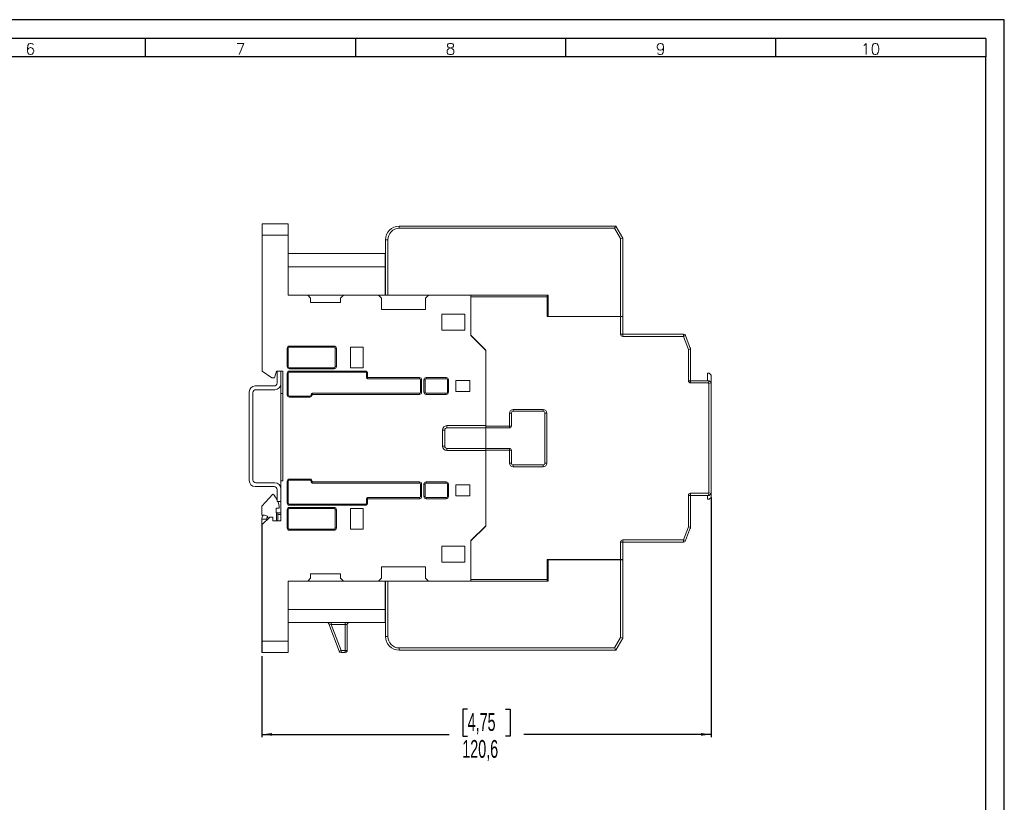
# Model space of a CAD drawing. Header units: millimetres. Extents: x 0 to 594, y 0 to 420.
# Tile 11 of 11: x 330 to 594, y 210 to 420. Entities that reach past the tile are written whole.
import ezdxf

# ---------------------------------------------------------------- set-up
doc = ezdxf.new("R2010")
doc.units = ezdxf.units.MM
doc.layers.add('FORMATO', color=7, linetype='Continuous')
doc.styles.add('SLDTEXTSTYLE0', font='ROMANS')
doc.styles.add('SLDTEXTSTYLE1', font='TXT', dxfattribs={"width": 0.605})
doc.dimstyles.new('SLDDIMSTYLE0', dxfattribs={"dimtxt": 4.622974, "dimasz": 2.7, "dimexe": 0, "dimexo": 0.0625, "dimgap": 1.155743, "dimtad": 0, "dimrnd": 1e-09, "dimzin": 12, "dimdsep": 46, "dimtxsty": 'SLDTEXTSTYLE1', "dimsah": 1, "dimcen": 0.09, "dimadec": 0, "dimazin": 3, "dimtfac": 1, "dimtdec": 3, "dimtofl": 0, "dimtmove": 0, "dimatfit": 3, "dimfxl": 1, "dimfrac": 2, "dimtolj": 1, "dimtzin": 12, "dimarcsym": 0})

# ---------------------------------------------------------------- blocks, each defined once
blk = doc.blocks.new('_D_1')
at = {"layer": 'FORMATO'}
for p, q in [((515.29, 291.82), (515.29, 227.47)), ((394.69, 249.22), (394.69, 227.47)), ((449.92, 234.99), (448.62, 234.99)), ((448.62, 234.99), (448.62, 227.79)), ((460.05, 234.99), (461.35, 234.99)), ((461.35, 234.99), (461.35, 227.79)), ((394.69, 228.22), (445, 228.22)), ((448.62, 227.79), (449.92, 227.79)), ((461.35, 227.79), (460.05, 227.79)), ((515.29, 228.22), (464.97, 228.22))]:
    blk.add_line(p, q, dxfattribs=at)
for points in [[(394.69, 228.22), (397.39, 227.87), (397.39, 228.57)], [(515.29, 228.22), (512.59, 228.57), (512.59, 227.87)]]:
    blk.add_solid(points, dxfattribs=at)
at = {"layer": 'FORMATO', "char_height": 4.763, "attachment_point": 1, "style": 'SLDTEXTSTYLE1'}
for s, insert in [('4,75', (449.92, 233.93)), ('120,6', (448.48, 226.71))]:
    blk.add_mtext(s, dxfattribs=dict(at, insert=insert))

msp = doc.modelspace()

# ---------------------------------------------------------------- linework, layer by layer
at = {"color": 7, "linetype": 'Continuous', "lineweight": 15}
for p, q in [((394.785, 365.219), (401.785, 365.219)), ((394.785, 362.219), (394.785, 365.219)), ((401.785, 365.219), (401.785, 362.219)), ((394.785, 362.219), (394.785, 325.719)), ((401.785, 362.219), (394.785, 362.219)), ((401.785, 362.219), (401.785, 346.119)), ((431.585, 364.019), (431.585, 364.619)), ((431.585, 364.619), (489.738, 364.619)), ((489.391, 364.019), (431.585, 364.019)), ((489.391, 364.019), (489.738, 364.619)), ((490.985, 361.258), (489.391, 364.019)), ((489.738, 364.619), (491.585, 361.419)), ((427.885, 346.119), (427.885, 360.919)), ((428.485, 360.919), (427.885, 360.919)), ((428.485, 360.919), (428.485, 346.119)), ((490.985, 361.258), (491.585, 361.419)), ((490.985, 340.369), (490.985, 361.258)), ((491.585, 361.419), (491.585, 340.369)), ((401.785, 357.219), (427.785, 357.219)), ((427.785, 357.219), (427.785, 353.719)), ((427.785, 353.719), (401.785, 353.719)), ((427.785, 353.719), (427.785, 346.119)), ((406.985, 346.119), (401.785, 346.119)), ((407.785, 345.319), (406.985, 346.119)), ((416.585, 346.119), (406.985, 346.119)), ((407.785, 344.119), (407.785, 345.319)), ((407.785, 344.119), (415.785, 344.119)), ((416.585, 346.119), (415.785, 345.319)), ((415.785, 344.119), (415.785, 345.319)), ((425.985, 346.119), (416.585, 346.119)), ((426.785, 345.319), (425.985, 346.119)), ((427.885, 346.119), (425.985, 346.119)), ((426.785, 345.319), (426.785, 342.219)), ((428.485, 346.119), (427.885, 346.119)), ((428.485, 346.119), (471.585, 346.119)), ((439.385, 346.119), (438.585, 345.319)), ((438.585, 345.319), (438.585, 342.219)), ((450.785, 346.119), (439.385, 346.119)), ((450.785, 346.119), (450.785, 335.219)), ((450.785, 335.319), (450.785, 345.619)), ((471.285, 345.619), (450.785, 345.619)), ((471.285, 346.119), (471.285, 345.619)), ((471.285, 345.619), (471.285, 340.319)), ((471.585, 340.369), (471.585, 346.119)), ((438.585, 342.219), (426.785, 342.219)), ((442.985, 340.969), (442.985, 336.669)), ((449.185, 340.969), (442.985, 340.969)), ((449.185, 336.669), (449.185, 340.969)), ((471.285, 340.319), (490.985, 340.319)), ((471.585, 340.369), (490.985, 340.369)), ((490.085, 340.319), (490.085, 340.369)), ((491.585, 340.369), (490.985, 340.369)), ((490.985, 335.619), (490.985, 340.319)), ((490.985, 340.319), (491.585, 340.319)), ((491.585, 340.319), (491.585, 340.369)), ((491.585, 340.319), (491.585, 335.619)), ((442.985, 336.669), (449.185, 336.669)), ((450.785, 335.319), (454.785, 331.319)), ((454.785, 331.219), (450.785, 335.219)), ((491.585, 335.619), (490.985, 335.619)), ((491.585, 335.619), (507.869, 335.619)), ((491.585, 335.619), (491.585, 335.019)), ((507.869, 335.019), (491.585, 335.019)), ((507.869, 335.619), (507.869, 335.019)), ((508.431, 335.23), (507.869, 335.019)), ((509.185, 331.51), (507.869, 335.019)), ((508.431, 335.23), (509.785, 331.619)), ((401.485, 326.919), (401.485, 331.819)), ((401.785, 331.819), (401.485, 331.819)), ((401.785, 331.819), (401.785, 326.919)), ((402.085, 332.419), (414.085, 332.419)), ((402.085, 332.119), (402.085, 332.419)), ((414.085, 332.119), (402.085, 332.119)), ((414.085, 332.119), (414.085, 332.419)), ((414.385, 326.919), (414.385, 331.819)), ((414.385, 331.819), (414.685, 331.819)), ((414.685, 331.819), (414.685, 326.919)), ((421.885, 332.119), (418.485, 332.119)), ((418.485, 332.119), (418.485, 326.619)), ((421.885, 326.619), (421.885, 332.119)), ((454.785, 331.319), (454.785, 310.969)), ((454.785, 311.069), (454.785, 331.219)), ((509.785, 331.619), (509.185, 331.51)), ((509.185, 323.119), (509.185, 331.51)), ((509.654, 331.969), (509.785, 331.969)), ((509.785, 331.619), (509.785, 331.969)), ((509.785, 331.619), (509.785, 323.119)), ((394.785, 325.719), (397.356, 323.919)), ((398.103, 323.919), (398.585, 325.719)), ((398.785, 325.719), (398.585, 325.719)), ((398.785, 325.719), (398.785, 322.519)), ((399.785, 325.719), (398.785, 325.719)), ((399.785, 322.319), (399.785, 325.719)), ((400.285, 325.719), (399.785, 325.719)), ((400.285, 296.219), (400.285, 325.719)), ((401.485, 326.919), (401.785, 326.919)), ((402.085, 326.319), (402.085, 326.619)), ((402.085, 326.619), (414.085, 326.619)), ((414.085, 326.319), (402.085, 326.319)), ((402.085, 325.719), (422.485, 325.719)), ((402.085, 325.719), (402.085, 325.419)), ((422.485, 325.419), (402.085, 325.419)), ((414.085, 326.319), (414.085, 326.619)), ((414.685, 326.919), (414.385, 326.919)), ((418.485, 326.619), (421.885, 326.619)), ((422.485, 325.719), (422.485, 325.419)), ((514.285, 323.119), (514.285, 325.151)), ((514.285, 325.151), (514.785, 325.151)), ((515.285, 324.651), (514.785, 325.151)), ((397.356, 323.919), (398.103, 323.919)), ((401.485, 319.319), (401.485, 325.119)), ((401.485, 325.119), (401.785, 325.119)), ((401.785, 325.119), (401.785, 319.319)), ((422.785, 323.969), (422.785, 325.119)), ((423.085, 325.119), (422.785, 325.119)), ((422.785, 323.969), (423.085, 323.969)), ((423.085, 325.119), (423.085, 323.969)), ((423.085, 323.969), (436.985, 323.969)), ((423.085, 323.669), (423.085, 323.969)), ((436.985, 323.669), (423.085, 323.669)), ((436.985, 323.669), (436.985, 323.969)), ((437.285, 320.069), (437.285, 323.369)), ((437.285, 323.369), (437.585, 323.369)), ((437.585, 323.369), (437.585, 320.069)), ((438.185, 320.069), (438.185, 323.369)), ((438.485, 323.369), (438.185, 323.369)), ((438.485, 323.369), (438.485, 320.069)), ((438.785, 323.969), (444.185, 323.969)), ((438.785, 323.669), (438.785, 323.969)), ((444.185, 323.669), (438.785, 323.669)), ((444.185, 323.969), (444.185, 323.669)), ((444.485, 320.069), (444.485, 323.369)), ((444.785, 323.369), (444.485, 323.369)), ((444.785, 323.369), (444.785, 320.069)), ((450.485, 323.169), (446.785, 323.169)), ((446.785, 323.169), (446.785, 320.269)), ((450.485, 320.269), (450.485, 323.169)), ((509.785, 323.119), (509.185, 323.119)), ((509.785, 323.119), (509.785, 322.519)), ((509.785, 323.119), (514.785, 323.119)), ((514.537, 322.519), (509.785, 322.519)), ((514.785, 323.119), (514.537, 322.519)), ((514.685, 322.371), (514.537, 322.519)), ((515.285, 322.619), (514.685, 322.371)), ((514.785, 323.119), (515.285, 322.619)), ((515.285, 324.651), (515.285, 322.619)), ((515.285, 322.619), (515.285, 292.819)), ((391.285, 320.119), (391.285, 296.319)), ((392.285, 296.519), (392.285, 319.919)), ((397.985, 321.719), (392.885, 321.719)), ((393.085, 320.719), (398.185, 320.719)), ((399.785, 322.319), (399.785, 319.719)), ((437.285, 320.069), (437.585, 320.069)), ((438.485, 320.069), (438.185, 320.069)), ((444.785, 320.069), (444.485, 320.069)), ((446.785, 320.269), (450.485, 320.269)), ((514.685, 293.068), (514.685, 322.371)), ((399.785, 319.719), (400.285, 319.719)), ((399.785, 296.219), (399.785, 319.719)), ((401.485, 319.319), (401.785, 319.319)), ((402.085, 318.719), (402.085, 319.019)), ((402.085, 319.019), (407.585, 319.019)), ((407.585, 318.719), (402.085, 318.719)), ((407.585, 318.719), (407.585, 319.019)), ((407.885, 319.319), (407.885, 319.469)), ((407.885, 319.469), (408.185, 319.469)), ((408.185, 319.319), (407.885, 319.319)), ((408.185, 319.769), (408.185, 319.469)), ((408.185, 319.769), (436.985, 319.769)), ((408.185, 319.469), (408.185, 319.319)), ((436.985, 319.469), (408.185, 319.469)), ((436.985, 319.769), (436.985, 319.469)), ((438.785, 319.769), (438.785, 319.469)), ((438.785, 319.769), (444.185, 319.769)), ((444.185, 319.469), (438.785, 319.469)), ((444.185, 319.469), (444.185, 319.769)), ((462.185, 315.419), (470.185, 315.419)), ((462.185, 314.919), (462.185, 315.419)), ((470.185, 314.919), (462.185, 314.919)), ((470.185, 314.919), (470.185, 315.419)), ((461.185, 310.969), (461.185, 314.419)), ((461.185, 314.419), (461.685, 314.419)), ((461.685, 314.419), (461.685, 310.969)), ((470.685, 301.019), (470.685, 314.419)), ((470.685, 314.419), (471.185, 314.419)), ((471.185, 314.419), (471.185, 301.019)), ((443.185, 305.569), (443.185, 309.869)), ((443.785, 309.869), (443.185, 309.869)), ((443.785, 309.869), (443.785, 305.569)), ((444.385, 311.069), (454.785, 311.069)), ((444.385, 310.469), (444.385, 311.069)), ((454.785, 310.469), (444.385, 310.469)), ((454.785, 310.969), (454.785, 310.469)), ((454.785, 310.969), (461.185, 310.969)), ((454.785, 310.469), (454.785, 304.969)), ((461.185, 310.469), (455.285, 310.469)), ((461.185, 310.969), (461.185, 310.469)), ((461.185, 310.969), (461.685, 310.969)), ((443.785, 305.569), (443.185, 305.569)), ((444.385, 304.969), (454.785, 304.969)), ((444.385, 304.969), (444.385, 304.369)), ((454.785, 304.369), (444.385, 304.369)), ((454.785, 304.969), (454.785, 304.469)), ((454.785, 304.469), (454.785, 284.119)), ((461.185, 304.469), (454.785, 304.469)), ((454.785, 284.219), (454.785, 304.369)), ((455.285, 304.969), (461.185, 304.969)), ((461.185, 304.969), (461.185, 304.469)), ((461.185, 301.019), (461.185, 304.469)), ((461.685, 304.469), (461.185, 304.469)), ((461.685, 304.469), (461.685, 301.019)), ((461.685, 301.019), (461.185, 301.019)), ((462.185, 300.519), (462.185, 300.019)), ((462.185, 300.519), (470.185, 300.519)), ((470.185, 300.019), (462.185, 300.019)), ((470.185, 300.519), (470.185, 300.019)), ((470.685, 301.019), (471.185, 301.019)), ((399.785, 294.119), (399.785, 296.219)), ((399.785, 296.219), (400.285, 296.219)), ((401.485, 290.319), (401.485, 296.119)), ((401.785, 296.119), (401.485, 296.119)), ((401.785, 296.119), (401.785, 290.319)), ((402.085, 296.719), (407.585, 296.719)), ((402.085, 296.419), (402.085, 296.719)), ((407.585, 296.419), (402.085, 296.419)), ((407.585, 296.419), (407.585, 296.719)), ((407.885, 296.119), (408.185, 296.119)), ((407.885, 295.969), (407.885, 296.119)), ((408.185, 296.119), (408.185, 295.969)), ((392.885, 294.719), (397.985, 294.719)), ((398.185, 295.719), (393.085, 295.719)), ((398.785, 293.919), (398.785, 290.719)), ((399.785, 290.719), (399.785, 294.119)), ((408.185, 295.969), (407.885, 295.969)), ((408.185, 295.969), (436.985, 295.969)), ((408.185, 295.969), (408.185, 295.669)), ((436.985, 295.669), (408.185, 295.669)), ((436.985, 295.969), (436.985, 295.669)), ((437.285, 292.069), (437.285, 295.369)), ((437.585, 295.369), (437.285, 295.369)), ((437.585, 295.369), (437.585, 292.069)), ((438.185, 292.069), (438.185, 295.369)), ((438.185, 295.369), (438.485, 295.369)), ((438.485, 295.369), (438.485, 292.069)), ((438.785, 295.969), (444.185, 295.969)), ((438.785, 295.969), (438.785, 295.669)), ((444.185, 295.669), (438.785, 295.669)), ((444.185, 295.969), (444.185, 295.669)), ((444.485, 292.069), (444.485, 295.369)), ((444.785, 295.369), (444.485, 295.369)), ((444.785, 295.369), (444.785, 292.069)), ((446.785, 295.169), (446.785, 292.269)), ((450.485, 295.169), (446.785, 295.169)), ((450.485, 292.269), (450.485, 295.169)), ((397.654, 292.722), (394.707, 289.449)), ((422.785, 290.319), (422.785, 291.469)), ((423.085, 291.469), (422.785, 291.469)), ((423.085, 291.469), (423.085, 291.769)), ((423.085, 291.769), (436.985, 291.769)), ((423.085, 291.469), (423.085, 290.319)), ((436.985, 291.469), (423.085, 291.469)), ((436.985, 291.469), (436.985, 291.769)), ((437.585, 292.069), (437.285, 292.069)), ((438.485, 292.069), (438.185, 292.069)), ((438.785, 291.769), (438.785, 291.469)), ((438.785, 291.769), (444.185, 291.769)), ((444.185, 291.469), (438.785, 291.469)), ((444.185, 291.769), (444.185, 291.469)), ((444.485, 292.069), (444.785, 292.069)), ((446.785, 292.269), (450.485, 292.269)), ((509.185, 283.928), (509.185, 292.319)), ((509.785, 292.319), (509.185, 292.319)), ((509.785, 292.919), (514.537, 292.919)), ((509.785, 292.319), (509.785, 292.919)), ((509.785, 292.319), (509.785, 283.819)), ((514.785, 292.319), (509.785, 292.319)), ((514.285, 292.319), (514.285, 291.319)), ((514.285, 291.319), (514.785, 291.319)), ((514.537, 292.919), (514.685, 293.068)), ((514.785, 292.319), (514.537, 292.919)), ((515.285, 292.819), (514.685, 293.068)), ((515.285, 292.819), (514.785, 292.319)), ((514.785, 291.319), (515.285, 291.819)), ((515.285, 292.819), (515.285, 291.819)), ((394.707, 289.449), (394.707, 287.019)), ((398.507, 288.919), (399.307, 288.919)), ((398.507, 287.719), (398.507, 288.919)), ((398.785, 290.719), (399.785, 290.719)), ((399.785, 285.519), (399.785, 290.719)), ((401.785, 290.319), (401.485, 290.319)), ((401.485, 283.619), (401.485, 288.519)), ((401.485, 288.519), (401.785, 288.519)), ((401.785, 288.519), (401.785, 283.619)), ((402.085, 290.019), (402.085, 289.719)), ((402.085, 290.019), (422.485, 290.019)), ((422.485, 289.719), (402.085, 289.719)), ((402.085, 289.119), (414.085, 289.119)), ((402.085, 289.119), (402.085, 288.819)), ((414.085, 288.819), (402.085, 288.819)), ((414.085, 288.819), (414.085, 289.119)), ((414.385, 283.619), (414.385, 288.519)), ((414.385, 288.519), (414.685, 288.519)), ((414.685, 288.519), (414.685, 283.619)), ((421.885, 288.819), (418.485, 288.819)), ((418.485, 288.819), (418.485, 283.319)), ((421.885, 283.319), (421.885, 288.819)), ((422.485, 290.019), (422.485, 289.719)), ((422.785, 290.319), (423.085, 290.319)), ((394.685, 250.219), (394.685, 286.019)), ((394.685, 286.019), (396.285, 286.019)), ((394.707, 287.019), (395.407, 287.019)), ((396.785, 286.519), (394.785, 284.519)), ((397.585, 286.519), (396.785, 286.519)), ((397.585, 285.519), (397.585, 286.519)), ((399.785, 285.519), (397.585, 285.519)), ((398.585, 287.719), (398.507, 287.719)), ((398.585, 287.719), (398.985, 287.719)), ((398.985, 287.719), (399.785, 287.719)), ((398.985, 287.219), (398.985, 287.719)), ((398.985, 285.519), (398.985, 287.219)), ((399.785, 287.219), (398.985, 287.219)), ((394.785, 284.519), (394.785, 253.219)), ((401.485, 283.619), (401.785, 283.619)), ((402.085, 283.319), (414.085, 283.319)), ((402.085, 283.019), (402.085, 283.319)), ((414.085, 283.019), (402.085, 283.019)), ((414.085, 283.319), (414.085, 283.019)), ((414.385, 283.619), (414.685, 283.619)), ((418.485, 283.319), (421.885, 283.319)), ((450.785, 280.219), (454.785, 284.219)), ((454.785, 284.119), (450.785, 280.119)), ((507.869, 280.419), (509.185, 283.928)), ((509.785, 283.819), (508.431, 280.208)), ((509.785, 283.819), (509.185, 283.928)), ((509.654, 283.469), (509.785, 283.469)), ((509.785, 283.469), (509.785, 283.819)), ((450.785, 280.219), (450.785, 269.319)), ((491.585, 280.419), (507.869, 280.419)), ((491.585, 280.419), (491.585, 279.819)), ((507.869, 280.419), (507.869, 279.819)), ((508.431, 280.208), (507.869, 280.419)), ((449.185, 278.769), (442.985, 278.769)), ((442.985, 278.769), (442.985, 274.469)), ((449.185, 274.469), (449.185, 278.769)), ((450.785, 269.819), (450.785, 280.119)), ((490.985, 275.119), (490.985, 279.819)), ((490.985, 279.819), (491.585, 279.819)), ((491.585, 279.819), (491.585, 275.119)), ((507.869, 279.819), (491.585, 279.819)), ((471.285, 275.119), (490.985, 275.119)), ((471.285, 275.119), (471.285, 269.819)), ((471.585, 275.069), (471.585, 269.319)), ((471.585, 275.069), (490.985, 275.069)), ((490.085, 275.069), (490.085, 275.119)), ((491.585, 275.119), (490.985, 275.119)), ((490.985, 254.18), (490.985, 275.069)), ((490.985, 275.069), (491.585, 275.069)), ((491.585, 275.069), (491.585, 275.119)), ((491.585, 275.069), (491.585, 254.019)), ((438.585, 273.219), (426.785, 273.219)), ((426.785, 270.119), (426.785, 273.219)), ((438.585, 273.219), (438.585, 270.119)), ((442.985, 274.469), (449.185, 274.469)), ((406.985, 269.319), (407.785, 270.119)), ((415.785, 271.319), (407.785, 271.319)), ((407.785, 271.319), (407.785, 270.119)), ((415.785, 271.319), (415.785, 270.119)), ((415.785, 270.119), (416.585, 269.319)), ((425.985, 269.319), (426.785, 270.119)), ((438.585, 270.119), (439.385, 269.319)), ((450.785, 269.819), (471.285, 269.819)), ((471.285, 269.819), (471.285, 269.319)), ((401.785, 269.319), (406.985, 269.319)), ((401.785, 269.319), (401.785, 253.219)), ((416.585, 269.319), (406.985, 269.319)), ((416.585, 269.319), (425.985, 269.319)), ((427.885, 269.319), (425.985, 269.319)), ((427.785, 269.319), (427.785, 261.719)), ((427.885, 254.519), (427.885, 269.319)), ((427.885, 269.319), (428.485, 269.319)), ((428.485, 269.319), (428.485, 254.519)), ((471.585, 269.319), (428.485, 269.319)), ((450.785, 269.319), (439.385, 269.319)), ((401.785, 261.719), (427.785, 261.719)), ((427.785, 261.719), (427.785, 258.219)), ((427.785, 258.219), (401.785, 258.219)), ((412.707, 257.895), (413.307, 257.719)), ((415.464, 250.544), (412.707, 257.895)), ((413.307, 257.719), (413.307, 258.219)), ((417.085, 257.719), (413.307, 257.719)), ((413.307, 257.719), (415.932, 250.719)), ((417.085, 257.719), (417.085, 258.219)), ((417.085, 257.719), (417.585, 257.719)), ((417.085, 250.719), (417.085, 257.719)), ((417.585, 257.719), (417.585, 250.719)), ((427.885, 254.519), (428.485, 254.519)), ((489.391, 251.419), (490.985, 254.18)), ((491.585, 254.019), (489.738, 250.819)), ((491.585, 254.019), (490.985, 254.18)), ((394.785, 253.219), (401.785, 253.219)), ((394.785, 250.219), (394.785, 253.219)), ((401.785, 253.219), (401.785, 250.219)), ((431.585, 251.419), (489.391, 251.419)), ((431.585, 250.819), (431.585, 251.419)), ((489.738, 250.819), (489.391, 251.419)), ((394.785, 250.219), (394.685, 250.219)), ((401.785, 250.219), (394.785, 250.219)), ((415.464, 250.544), (415.932, 250.719)), ((415.932, 250.719), (417.085, 250.719)), ((415.932, 250.219), (415.932, 250.719)), ((417.085, 250.219), (415.932, 250.219)), ((417.085, 250.219), (417.085, 250.719)), ((417.085, 250.719), (417.585, 250.719)), ((489.738, 250.819), (431.585, 250.819))]:
    msp.add_line(p, q, dxfattribs=at)
at = {"color": 1, "linetype": 'Continuous', "lineweight": 15}
msp.add_line((398.585, 287.719), (398.585, 285.519), dxfattribs=at)
at = {"color": 7, "linetype": 'Continuous', "lineweight": 15}
for centre, radius, start, end in [((431.585, 360.919), 3.7, 90, 180), ((431.585, 360.919), 3.1, 90, 180), ((491.585, 335.619), 0.6, 180, 270), ((507.869, 335.019), 0.6, 20.55605, 90), ((402.085, 331.819), 0.6, 90, 180), ((402.085, 331.819), 0.3, 90, 180), ((414.085, 331.819), 0.6, 0, 90), ((414.085, 331.819), 0.3, 0, 90), ((402.085, 326.919), 0.6, 180, 270), ((402.085, 325.119), 0.6, 90, 180), ((402.085, 326.919), 0.3, 180, 270), ((402.085, 325.119), 0.3, 90, 180), ((414.085, 326.919), 0.6, 270, 0), ((414.085, 326.919), 0.3, 270, 0), ((422.485, 325.119), 0.6, 0, 90), ((422.485, 325.119), 0.3, 0, 90), ((397.985, 322.519), 0.8, 270, 0), ((423.085, 323.969), 0.3, 180, 270), ((436.985, 323.369), 0.6, 0, 90), ((436.985, 323.369), 0.3, 0, 90), ((438.785, 323.369), 0.6, 90, 180), ((438.785, 323.369), 0.3, 90, 180), ((444.185, 323.369), 0.6, 0, 90), ((444.185, 323.369), 0.3, 0, 90), ((509.785, 323.119), 0.6, 180, 270), ((392.885, 320.119), 1.6, 90, 180), ((393.085, 319.919), 0.8, 90, 180), ((398.185, 322.319), 1.6, 270, 0), ((436.985, 320.069), 0.6, 270, 0), ((436.985, 320.069), 0.3, 270, 0), ((438.785, 320.069), 0.6, 180, 270), ((438.785, 320.069), 0.3, 180, 270), ((444.185, 320.069), 0.6, 270, 0), ((444.185, 320.069), 0.3, 270, 0), ((402.085, 319.319), 0.6, 180, 270), ((402.085, 319.319), 0.3, 180, 270), ((407.585, 319.319), 0.6, 270, 0), ((407.585, 319.319), 0.3, 270, 0), ((408.185, 319.469), 0.3, 90, 180), ((462.185, 314.419), 1, 90, 180), ((462.185, 314.419), 0.5, 90, 180), ((470.185, 314.419), 1, 0, 90), ((470.185, 314.419), 0.5, 0, 90), ((444.385, 309.869), 1.2, 90, 180), ((444.385, 309.869), 0.6, 90, 180), ((455.285, 310.969), 0.5, 180, 270), ((461.185, 310.969), 0.5, 270, 0), ((444.385, 305.569), 1.2, 180, 270), ((444.385, 305.569), 0.6, 180, 270), ((455.285, 304.469), 0.5, 90, 180), ((461.185, 304.469), 0.5, 0, 90), ((462.185, 301.019), 1, 180, 270), ((462.185, 301.019), 0.5, 180, 270), ((470.185, 301.019), 1, 270, 0), ((470.185, 301.019), 0.5, 270, 0), ((392.885, 296.319), 1.6, 180, 270), ((393.085, 296.519), 0.8, 180, 270), ((402.085, 296.119), 0.6, 90, 180), ((402.085, 296.119), 0.3, 90, 180), ((407.585, 296.119), 0.6, 0, 90), ((407.585, 296.119), 0.3, 0, 90), ((397.985, 293.919), 0.8, 0, 90), ((398.185, 294.119), 1.6, 0, 90), ((408.185, 295.969), 0.3, 180, 270), ((436.985, 295.369), 0.6, 0, 90), ((436.985, 295.369), 0.3, 0, 90), ((438.785, 295.369), 0.6, 90, 180), ((438.785, 295.369), 0.3, 90, 180), ((444.185, 295.369), 0.6, 0, 90), ((444.185, 295.369), 0.3, 0, 90), ((394.107, 288.919), 5.2, 25.89557, 46.99454), ((423.085, 291.469), 0.3, 90, 180), ((436.985, 292.069), 0.6, 270, 0), ((436.985, 292.069), 0.3, 270, 0), ((438.785, 292.069), 0.6, 180, 270), ((438.785, 292.069), 0.3, 180, 270), ((444.185, 292.069), 0.6, 270, 0), ((444.185, 292.069), 0.3, 270, 0), ((509.785, 292.319), 0.6, 90, 180), ((394.107, 288.919), 5.2, 0, 20.25225), ((402.085, 290.319), 0.6, 180, 270), ((402.085, 288.519), 0.6, 90, 180), ((402.085, 290.319), 0.3, 180, 270), ((402.085, 288.519), 0.3, 90, 180), ((414.085, 288.519), 0.6, 0, 90), ((414.085, 288.519), 0.3, 0, 90), ((422.485, 290.319), 0.6, 270, 0), ((422.485, 290.319), 0.3, 270, 0), ((396.385, 286.019), 1.7, 143.96812, 180), ((395.407, 286.019), 1, 6.62893, 90), ((396.385, 286.019), 0.5, 102.17554, 180), ((402.085, 283.619), 0.6, 180, 270), ((402.085, 283.619), 0.3, 180, 270), ((414.085, 283.619), 0.6, 270, 0), ((414.085, 283.619), 0.3, 270, 0), ((491.585, 279.819), 0.6, 90, 180), ((507.869, 280.419), 0.6, 270, 339.44395), ((412.239, 257.719), 0.5, 20.55605, 90), ((418.085, 257.719), 0.5, 90, 180), ((431.585, 254.519), 3.7, 180, 270), ((431.585, 254.519), 3.1, 180, 270), ((415.932, 250.719), 0.5, 200.55605, 270), ((417.085, 250.719), 0.5, 270, 0)]:
    msp.add_arc(centre, radius, start, end, dxfattribs=at)
at = {"layer": 'FORMATO'}
for p, q in [((594, 420), (0, 420)), ((594, 0), (594, 420)), ((589, 415), (25, 415)), ((363.4, 415), (363.4, 410)), ((419.8, 415), (419.8, 410)), ((476.2, 415), (476.2, 410)), ((532.6, 415), (532.6, 410)), ((589, 415), (589, 410)), ((589, 410), (25, 410)), ((589, 5), (589, 410))]:
    msp.add_line(p, q, dxfattribs=at)

# ---------------------------------------------------------------- texts
at = {"layer": 'FORMATO', "char_height": 3, "attachment_point": 2, "style": 'SLDTEXTSTYLE0'}
for s, insert in [('6', (332.534, 413.641)), ('7', (388.934, 413.641)), ('8', (445.334, 413.641)), ('9', (501.734, 413.641)), ('10', (558.111, 413.641))]:
    msp.add_mtext(s, dxfattribs=dict(at, insert=insert))

# ---------------------------------------------------------------- dimensions: what is measured, and where the dimension line sits
at = {"layer": 'FORMATO'}
dim = msp.add_linear_dim(base=(515.285, 228.216), p1=(394.685, 250.219), p2=(515.285, 292.819), dimstyle='SLDDIMSTYLE0', dxfattribs=at)
dim.commit()
dim.dimension.update_dxf_attribs({"geometry": '_D_1', "text_midpoint": (454.985, 228.216), "dimtype": 160})

doc.saveas('drawing.dxf')
